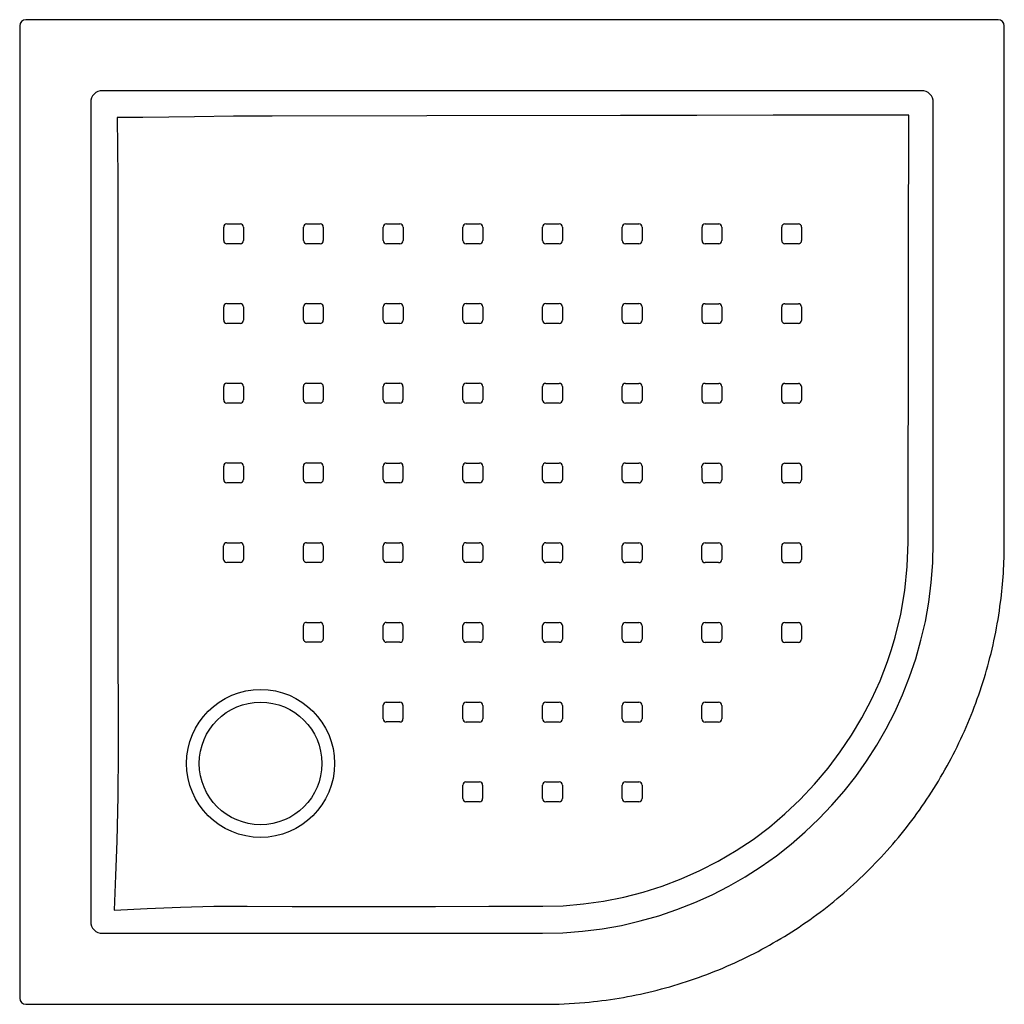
# Model space of a CAD drawing. Header units: millimetres. Extents: x 1643.05 to 1643.853, y 1528.59 to 1529.392.
import ezdxf

# ---------------------------------------------------------------- set-up
doc = ezdxf.new("R2010")
doc.units = ezdxf.units.MM
doc.layers.add('SANINDUSA', color=3, linetype='Continuous')

msp = doc.modelspace()

# ---------------------------------------------------------------- linework, layer by layer
at = {"layer": 'SANINDUSA'}
for p, q in [((1643.84809, 1529.39237), (1643.05529, 1529.39237)), ((1643.05029, 1529.38737), (1643.05029, 1528.59458)), ((1643.85309, 1528.96522), (1643.85309, 1529.38737)), ((1643.78539, 1529.33446), (1643.11798, 1529.33446)), ((1643.1082, 1529.32468), (1643.1082, 1528.65727)), ((1643.79517, 1528.96597), (1643.79517, 1529.32468)), ((1643.62021, 1529.14465), (1643.60921, 1529.14465)), ((1643.47661, 1528.95231), (1643.47661, 1528.9633)), ((1643.11798, 1528.64749), (1643.47669, 1528.64749)), ((1643.05529, 1528.58958), (1643.47744, 1528.58958))]:
    msp.add_line(p, q, dxfattribs=at)
at = {"layer": 'SANINDUSA', "flags": 128}
for points in [[(1643.12978, 1529.31261), (1643.13024, 1529.26379), (1643.13032, 1529.21497), (1643.13028, 1529.16615), (1643.13031, 1529.12846), (1643.13036, 1529.09078), (1643.1304, 1529.05306), (1643.13042, 1529.01535), (1643.13033, 1528.94217), (1643.13044, 1528.86899), (1643.13059, 1528.83238), (1643.13053, 1528.79577), (1643.1302, 1528.75916), (1643.12949, 1528.7226), (1643.12853, 1528.69447), (1643.12719, 1528.66646)], [(1643.77534, 1529.31462), (1643.71992, 1529.31455), (1643.6645, 1529.31441), (1643.60238, 1529.31434), (1643.54027, 1529.31424), (1643.38231, 1529.31402), (1643.25605, 1529.31375), (1643.22448, 1529.3136), (1643.19292, 1529.31327), (1643.17187, 1529.31287), (1643.15082, 1529.31254), (1643.12978, 1529.31261)], [(1643.7747, 1528.96626), (1643.77472, 1528.9799), (1643.77481, 1529.03444), (1643.77491, 1529.08898), (1643.77503, 1529.2018), (1643.77534, 1529.31462)], [(1643.21663, 1529.21234), (1643.21663, 1529.22034), (1643.21663, 1529.22334)], [(1643.21922, 1529.22593), (1643.22722, 1529.22593), (1643.23022, 1529.22593)], [(1643.23282, 1529.22334), (1643.23282, 1529.21534), (1643.23282, 1529.21234)], [(1643.28165, 1529.21233), (1643.28165, 1529.22033), (1643.28165, 1529.22333)], [(1643.28424, 1529.22592), (1643.29224, 1529.22592), (1643.29524, 1529.22592)], [(1643.29783, 1529.22333), (1643.29783, 1529.21533), (1643.29783, 1529.21233)], [(1643.34666, 1529.21232), (1643.34666, 1529.22032), (1643.34666, 1529.22332)], [(1643.34925, 1529.22591), (1643.35725, 1529.22591), (1643.36025, 1529.22591)], [(1643.36284, 1529.22332), (1643.36284, 1529.21532), (1643.36284, 1529.21232)], [(1643.41166, 1529.21231), (1643.41166, 1529.22031), (1643.41166, 1529.22331)], [(1643.41425, 1529.2259), (1643.41825, 1529.2259), (1643.42225, 1529.2259), (1643.42525, 1529.2259)], [(1643.42784, 1529.22331), (1643.42784, 1529.21531), (1643.42784, 1529.21231)], [(1643.47665, 1529.21229), (1643.47665, 1529.22028), (1643.47665, 1529.22329)], [(1643.47924, 1529.22588), (1643.48724, 1529.22587), (1643.49024, 1529.22587)], [(1643.49283, 1529.22328), (1643.49283, 1529.21528), (1643.49283, 1529.21228)], [(1643.54164, 1529.21226), (1643.54164, 1529.22026), (1643.54164, 1529.22326)], [(1643.54423, 1529.22585), (1643.55223, 1529.22585), (1643.55523, 1529.22585)], [(1643.55782, 1529.22326), (1643.55782, 1529.21526), (1643.55782, 1529.21226)], [(1643.60663, 1529.21224), (1643.60663, 1529.22024), (1643.60663, 1529.22324)], [(1643.60922, 1529.22583), (1643.61722, 1529.22583), (1643.62022, 1529.22583)], [(1643.62281, 1529.22324), (1643.62281, 1529.21524), (1643.62281, 1529.21224)], [(1643.67162, 1529.21222), (1643.67162, 1529.22022), (1643.67162, 1529.22322)], [(1643.67421, 1529.22581), (1643.68221, 1529.22581), (1643.68521, 1529.22581)], [(1643.6878, 1529.22321), (1643.6878, 1529.21522), (1643.6878, 1529.21222)], [(1643.23022, 1529.20975), (1643.22222, 1529.20975), (1643.21922, 1529.20974)], [(1643.29524, 1529.20974), (1643.28724, 1529.20974), (1643.28424, 1529.20974)], [(1643.36025, 1529.20973), (1643.35225, 1529.20973), (1643.34925, 1529.20973)], [(1643.42525, 1529.20972), (1643.41725, 1529.20972), (1643.41425, 1529.20972)], [(1643.49024, 1529.20969), (1643.48224, 1529.20969), (1643.47924, 1529.20969)], [(1643.55523, 1529.20967), (1643.54723, 1529.20967), (1643.54423, 1529.20967)], [(1643.62022, 1529.20965), (1643.61222, 1529.20965), (1643.60922, 1529.20965)], [(1643.68521, 1529.20963), (1643.67721, 1529.20963), (1643.67421, 1529.20963)], [(1643.21921, 1529.16093), (1643.22721, 1529.16093), (1643.23021, 1529.16093)], [(1643.28422, 1529.16092), (1643.29222, 1529.16092), (1643.29522, 1529.16092)], [(1643.34923, 1529.16091), (1643.35723, 1529.16091), (1643.36023, 1529.16091)], [(1643.41424, 1529.1609), (1643.42224, 1529.16089), (1643.42524, 1529.16089)], [(1643.47923, 1529.16088), (1643.48723, 1529.16087), (1643.49023, 1529.16087)], [(1643.54422, 1529.16085), (1643.55222, 1529.16085), (1643.55522, 1529.16085)], [(1643.60921, 1529.16083), (1643.61721, 1529.16083), (1643.62021, 1529.16083)], [(1643.6742, 1529.16081), (1643.6822, 1529.16081), (1643.6852, 1529.16081)], [(1643.21662, 1529.14734), (1643.21662, 1529.15534), (1643.21662, 1529.15834)], [(1643.2328, 1529.15834), (1643.2328, 1529.15034), (1643.2328, 1529.14734)], [(1643.28163, 1529.14733), (1643.28163, 1529.15133), (1643.28163, 1529.15533), (1643.28163, 1529.15683), (1643.28163, 1529.15833)], [(1643.29781, 1529.15833), (1643.29781, 1529.15033), (1643.29781, 1529.14733)], [(1643.34664, 1529.14732), (1643.34664, 1529.15532), (1643.34664, 1529.15832)], [(1643.36282, 1529.15832), (1643.36282, 1529.15032), (1643.36282, 1529.14732)], [(1643.41165, 1529.14731), (1643.41165, 1529.1553), (1643.41165, 1529.1583)], [(1643.42783, 1529.1583), (1643.42783, 1529.1503), (1643.42783, 1529.1473)], [(1643.47664, 1529.14729), (1643.47664, 1529.15529), (1643.47664, 1529.15829)], [(1643.49282, 1529.15828), (1643.49282, 1529.15028), (1643.49282, 1529.14728)], [(1643.54163, 1529.14726), (1643.54163, 1529.15526), (1643.54163, 1529.15826)], [(1643.55781, 1529.15826), (1643.55781, 1529.15026), (1643.55781, 1529.14726)], [(1643.60662, 1529.14724), (1643.60662, 1529.15524), (1643.60662, 1529.15824)], [(1643.6228, 1529.15824), (1643.6228, 1529.15024), (1643.6228, 1529.14724)], [(1643.67161, 1529.14722), (1643.67161, 1529.15522), (1643.67161, 1529.15822)], [(1643.68779, 1529.15822), (1643.68779, 1529.15022), (1643.68779, 1529.14722)], [(1643.23021, 1529.14475), (1643.22221, 1529.14475), (1643.21921, 1529.14475)], [(1643.29522, 1529.14474), (1643.28722, 1529.14474), (1643.28422, 1529.14474)], [(1643.36023, 1529.14473), (1643.35223, 1529.14473), (1643.34923, 1529.14473)], [(1643.42524, 1529.14471), (1643.41724, 1529.14471), (1643.41424, 1529.14471)], [(1643.49023, 1529.14469), (1643.48223, 1529.14469), (1643.47923, 1529.1447)], [(1643.55522, 1529.14467), (1643.54722, 1529.14467), (1643.54422, 1529.14467)], [(1643.6852, 1529.14463), (1643.67721, 1529.14463), (1643.67421, 1529.14463)], [(1643.2192, 1529.09594), (1643.2272, 1529.09594), (1643.2302, 1529.09594)], [(1643.28421, 1529.09593), (1643.29221, 1529.09593), (1643.29521, 1529.09593)], [(1643.34922, 1529.09592), (1643.35722, 1529.09592), (1643.36022, 1529.09592)], [(1643.41422, 1529.0959), (1643.42222, 1529.0959), (1643.42522, 1529.0959)], [(1643.47922, 1529.09588), (1643.48722, 1529.09588), (1643.49022, 1529.09588)], [(1643.54421, 1529.09586), (1643.55221, 1529.09586), (1643.55521, 1529.09586)], [(1643.6092, 1529.09584), (1643.6172, 1529.09584), (1643.6202, 1529.09584)], [(1643.6742, 1529.09582), (1643.6822, 1529.09582), (1643.6852, 1529.09582)], [(1643.21661, 1529.08235), (1643.21661, 1529.09035), (1643.21661, 1529.09335)], [(1643.23279, 1529.09335), (1643.23279, 1529.08535), (1643.2328, 1529.08235)], [(1643.28162, 1529.08234), (1643.28162, 1529.09034), (1643.28162, 1529.09334)], [(1643.2978, 1529.09334), (1643.2978, 1529.08534), (1643.2978, 1529.08234)], [(1643.34663, 1529.08233), (1643.34663, 1529.09033), (1643.34663, 1529.09332)], [(1643.36281, 1529.09333), (1643.36281, 1529.08533), (1643.36281, 1529.08233)], [(1643.41163, 1529.08231), (1643.41163, 1529.09031), (1643.41163, 1529.09331)], [(1643.42781, 1529.09331), (1643.42781, 1529.08531), (1643.42781, 1529.08231)], [(1643.47663, 1529.08229), (1643.47663, 1529.09029), (1643.47663, 1529.09329)], [(1643.49281, 1529.09329), (1643.49281, 1529.08529), (1643.49281, 1529.08229)], [(1643.54162, 1529.08227), (1643.54162, 1529.09027), (1643.54162, 1529.09327)], [(1643.5578, 1529.09327), (1643.5578, 1529.08527), (1643.5578, 1529.08227)], [(1643.60661, 1529.08225), (1643.60661, 1529.09025), (1643.60661, 1529.09325)], [(1643.62279, 1529.09325), (1643.62279, 1529.08525), (1643.62279, 1529.08225)], [(1643.67161, 1529.08223), (1643.67161, 1529.09023), (1643.67161, 1529.09323)], [(1643.68779, 1529.09323), (1643.68779, 1529.08523), (1643.68779, 1529.08223)], [(1643.23021, 1529.07976), (1643.22221, 1529.07976), (1643.2192, 1529.07976)], [(1643.29521, 1529.07975), (1643.28721, 1529.07975), (1643.28421, 1529.07975)], [(1643.36022, 1529.07974), (1643.35222, 1529.07974), (1643.34922, 1529.07974)], [(1643.42522, 1529.07972), (1643.41722, 1529.07972), (1643.41422, 1529.07972)], [(1643.49022, 1529.0797), (1643.48222, 1529.0797), (1643.47922, 1529.0797)], [(1643.55521, 1529.07968), (1643.54721, 1529.07968), (1643.54421, 1529.07968)], [(1643.6202, 1529.07966), (1643.6122, 1529.07966), (1643.6092, 1529.07966)], [(1643.6852, 1529.07964), (1643.6772, 1529.07964), (1643.6742, 1529.07964)], [(1643.21919, 1529.03094), (1643.22719, 1529.03094), (1643.23019, 1529.03095)], [(1643.2842, 1529.03094), (1643.2922, 1529.03094), (1643.2952, 1529.03094)], [(1643.34921, 1529.03092), (1643.35721, 1529.03092), (1643.36021, 1529.03092)], [(1643.41421, 1529.03091), (1643.42221, 1529.03091), (1643.42521, 1529.03091)], [(1643.47921, 1529.03089), (1643.48721, 1529.03089), (1643.49021, 1529.03089)], [(1643.5442, 1529.03087), (1643.5522, 1529.03087), (1643.5552, 1529.03087)], [(1643.60919, 1529.03085), (1643.61719, 1529.03085), (1643.62019, 1529.03085)], [(1643.67419, 1529.03083), (1643.68219, 1529.03083), (1643.68519, 1529.03083)], [(1643.2166, 1529.01736), (1643.2166, 1529.02536), (1643.2166, 1529.02835)], [(1643.23278, 1529.02836), (1643.23278, 1529.02036), (1643.23278, 1529.01736)], [(1643.28161, 1529.01735), (1643.28161, 1529.02535), (1643.28161, 1529.02835)], [(1643.29779, 1529.02835), (1643.29779, 1529.02035), (1643.29779, 1529.01735)], [(1643.34662, 1529.01734), (1643.34662, 1529.02534), (1643.34662, 1529.02833)], [(1643.3628, 1529.02833), (1643.3628, 1529.02034), (1643.3628, 1529.01734)], [(1643.41162, 1529.01732), (1643.41162, 1529.02532), (1643.41162, 1529.02832)], [(1643.4278, 1529.02832), (1643.4278, 1529.02032), (1643.4278, 1529.01732)], [(1643.47662, 1529.0173), (1643.47662, 1529.0253), (1643.47662, 1529.0283)], [(1643.4928, 1529.0283), (1643.4928, 1529.0203), (1643.4928, 1529.0173)], [(1643.54161, 1529.01728), (1643.54161, 1529.02528), (1643.54161, 1529.02828)], [(1643.55779, 1529.02828), (1643.55779, 1529.02028), (1643.55779, 1529.01728)], [(1643.60661, 1529.01726), (1643.60661, 1529.02526), (1643.6066, 1529.02826)], [(1643.62278, 1529.02826), (1643.62278, 1529.02026), (1643.62279, 1529.01726)], [(1643.6716, 1529.01724), (1643.6716, 1529.02524), (1643.6716, 1529.02824)], [(1643.68778, 1529.02824), (1643.68778, 1529.02024), (1643.68778, 1529.01724)], [(1643.23019, 1529.01477), (1643.22219, 1529.01477), (1643.21919, 1529.01477)], [(1643.2952, 1529.01476), (1643.2872, 1529.01476), (1643.2842, 1529.01476)], [(1643.36021, 1529.01475), (1643.35221, 1529.01475), (1643.34921, 1529.01475)], [(1643.42521, 1529.01473), (1643.41722, 1529.01473), (1643.41421, 1529.01473)], [(1643.49021, 1529.01471), (1643.48221, 1529.01471), (1643.47921, 1529.01471)], [(1643.5552, 1529.01469), (1643.5472, 1529.01469), (1643.5442, 1529.01469)], [(1643.6202, 1529.01467), (1643.6122, 1529.01467), (1643.6092, 1529.01467)], [(1643.68519, 1529.01465), (1643.67719, 1529.01465), (1643.67419, 1529.01465)], [(1643.21918, 1528.96596), (1643.22718, 1528.96596), (1643.23018, 1528.96596)], [(1643.28419, 1528.96595), (1643.29219, 1528.96595), (1643.2952, 1528.96595)], [(1643.3492, 1528.96594), (1643.3572, 1528.96594), (1643.3602, 1528.96594)], [(1643.41421, 1528.96592), (1643.42221, 1528.96592), (1643.42521, 1528.96592)], [(1643.47692, 1528.66949), (1643.49341, 1528.66997), (1643.50986, 1528.67136), (1643.52641, 1528.6737), (1643.5428, 1528.67697), (1643.55864, 1528.68105), (1643.57424, 1528.68601), (1643.58952, 1528.69183), (1643.60488, 1528.69868), (1643.61986, 1528.70637), (1643.63438, 1528.71487), (1643.64823, 1528.72407), (1643.66154, 1528.73405), (1643.67425, 1528.74477), (1643.6867, 1528.75655), (1643.69845, 1528.76905), (1643.70945, 1528.78219), (1643.71929, 1528.79534), (1643.72845, 1528.80898), (1643.73688, 1528.82308), (1643.74474, 1528.83799), (1643.75176, 1528.85334), (1643.75788, 1528.86905), (1643.7612, 1528.87892), (1643.76417, 1528.88891), (1643.76872, 1528.90776), (1643.77199, 1528.92688), (1643.77401, 1528.94652), (1643.7747, 1528.96626)], [(1643.4792, 1528.96589), (1643.4872, 1528.96589), (1643.4902, 1528.96589)], [(1643.21659, 1528.95237), (1643.21659, 1528.96037), (1643.21659, 1528.96337)], [(1643.23278, 1528.96337), (1643.23278, 1528.95538), (1643.23278, 1528.95238)], [(1643.28161, 1528.95237), (1643.2816, 1528.96037), (1643.2816, 1528.96336)], [(1643.29779, 1528.96336), (1643.29779, 1528.95537), (1643.29779, 1528.95237)], [(1643.34662, 1528.95235), (1643.34661, 1528.96035), (1643.34661, 1528.96335)], [(1643.3628, 1528.96335), (1643.3628, 1528.95535), (1643.3628, 1528.95235)], [(1643.41162, 1528.95233), (1643.41162, 1528.96033), (1643.41162, 1528.96333)], [(1643.4278, 1528.96332), (1643.4278, 1528.95533), (1643.4278, 1528.95233)], [(1643.49279, 1528.9633), (1643.49279, 1528.9553), (1643.49279, 1528.9523)], [(1643.54161, 1528.95228), (1643.5416, 1528.96028), (1643.5416, 1528.96328)], [(1643.54419, 1528.96587), (1643.55219, 1528.96587), (1643.55519, 1528.96587)], [(1643.55778, 1528.96328), (1643.55778, 1528.95528), (1643.55778, 1528.95228)], [(1643.6066, 1528.95227), (1643.6066, 1528.96027), (1643.6066, 1528.96327)], [(1643.60919, 1528.96586), (1643.61719, 1528.96586), (1643.62019, 1528.96586)], [(1643.62278, 1528.96326), (1643.62278, 1528.95527), (1643.62278, 1528.95227)], [(1643.67159, 1528.95225), (1643.67159, 1528.96025), (1643.67159, 1528.96325)], [(1643.67418, 1528.96584), (1643.68218, 1528.96584), (1643.68518, 1528.96584)], [(1643.68777, 1528.96325), (1643.68778, 1528.95525), (1643.68778, 1528.95225)], [(1643.23019, 1528.94979), (1643.22219, 1528.94979), (1643.21918, 1528.94979)], [(1643.2952, 1528.94978), (1643.2872, 1528.94978), (1643.2842, 1528.94978)], [(1643.36021, 1528.94976), (1643.35221, 1528.94976), (1643.34921, 1528.94976)], [(1643.42521, 1528.94974), (1643.41721, 1528.94974), (1643.41421, 1528.94974)], [(1643.4902, 1528.94971), (1643.4822, 1528.94971), (1643.4792, 1528.94972)], [(1643.55519, 1528.94969), (1643.55119, 1528.94969), (1643.54719, 1528.94969), (1643.5442, 1528.94969)], [(1643.62019, 1528.94968), (1643.61219, 1528.94968), (1643.60919, 1528.94968)], [(1643.68519, 1528.94966), (1643.67719, 1528.94966), (1643.67419, 1528.94966)], [(1643.28161, 1528.88738), (1643.28161, 1528.89538), (1643.28161, 1528.89838)], [(1643.2842, 1528.90097), (1643.2922, 1528.90097), (1643.2952, 1528.90097)], [(1643.29779, 1528.89838), (1643.29779, 1528.89038), (1643.29779, 1528.88738)], [(1643.34662, 1528.88736), (1643.34662, 1528.89536), (1643.34661, 1528.89836)], [(1643.3492, 1528.90095), (1643.3572, 1528.90094), (1643.3602, 1528.90094)], [(1643.3628, 1528.89835), (1643.3628, 1528.89035), (1643.3628, 1528.88735)], [(1643.41161, 1528.88733), (1643.41161, 1528.89533), (1643.41161, 1528.89833)], [(1643.4142, 1528.90092), (1643.4222, 1528.90092), (1643.4252, 1528.90092)], [(1643.42779, 1528.89833), (1643.42779, 1528.89033), (1643.42779, 1528.88733)], [(1643.47661, 1528.88731), (1643.47661, 1528.89531), (1643.47661, 1528.89831)], [(1643.47919, 1528.9009), (1643.48719, 1528.9009), (1643.49019, 1528.9009)], [(1643.49278, 1528.8983), (1643.49278, 1528.8903), (1643.49278, 1528.8873)], [(1643.5416, 1528.88728), (1643.5416, 1528.89528), (1643.5416, 1528.89829)], [(1643.54419, 1528.90088), (1643.55218, 1528.90087), (1643.55518, 1528.90087)], [(1643.55777, 1528.89828), (1643.55777, 1528.89028), (1643.55777, 1528.88728)], [(1643.60659, 1528.88727), (1643.60659, 1528.89527), (1643.60659, 1528.89827)], [(1643.60918, 1528.90086), (1643.61718, 1528.90086), (1643.62018, 1528.90086)], [(1643.62277, 1528.89827), (1643.62277, 1528.89027), (1643.62277, 1528.88727)], [(1643.67158, 1528.88725), (1643.67158, 1528.89525), (1643.67158, 1528.89825)], [(1643.67417, 1528.90084), (1643.68217, 1528.90084), (1643.68518, 1528.90084)], [(1643.68777, 1528.89825), (1643.68777, 1528.89025), (1643.68777, 1528.88725)], [(1643.2952, 1528.88479), (1643.2872, 1528.88479), (1643.2842, 1528.88479)], [(1643.36021, 1528.88476), (1643.35221, 1528.88477), (1643.34921, 1528.88477)], [(1643.4252, 1528.88474), (1643.41721, 1528.88474), (1643.41421, 1528.88474)], [(1643.49019, 1528.88471), (1643.4822, 1528.88472), (1643.4792, 1528.88472)], [(1643.55518, 1528.88469), (1643.54719, 1528.88469), (1643.54419, 1528.88469)], [(1643.62018, 1528.88468), (1643.61218, 1528.88468), (1643.60918, 1528.88468)], [(1643.68517, 1528.88466), (1643.67718, 1528.88466), (1643.67417, 1528.88466)], [(1643.34661, 1528.82235), (1643.34661, 1528.83035), (1643.34661, 1528.83335)], [(1643.3492, 1528.83594), (1643.3572, 1528.83594), (1643.3602, 1528.83594)], [(1643.36279, 1528.83335), (1643.36279, 1528.82535), (1643.36279, 1528.82235)], [(1643.41161, 1528.82233), (1643.41161, 1528.83033), (1643.41161, 1528.83333)], [(1643.4142, 1528.83592), (1643.42219, 1528.83592), (1643.42519, 1528.83592)], [(1643.42778, 1528.83333), (1643.42778, 1528.82533), (1643.42778, 1528.82233)], [(1643.4766, 1528.8223), (1643.4766, 1528.8303), (1643.4766, 1528.8333)], [(1643.47919, 1528.83589), (1643.48718, 1528.83589), (1643.49018, 1528.83589)], [(1643.49277, 1528.8333), (1643.49277, 1528.8253), (1643.49277, 1528.8223)], [(1643.54158, 1528.82228), (1643.54158, 1528.83028), (1643.54158, 1528.83328)], [(1643.54417, 1528.83587), (1643.55217, 1528.83587), (1643.55517, 1528.83587)], [(1643.55776, 1528.83328), (1643.55776, 1528.82528), (1643.55776, 1528.82228)], [(1643.60657, 1528.82226), (1643.60657, 1528.83026), (1643.60657, 1528.83326)], [(1643.60916, 1528.83585), (1643.61716, 1528.83585), (1643.62016, 1528.83585)], [(1643.62275, 1528.83326), (1643.62275, 1528.82526), (1643.62275, 1528.82226)], [(1643.3602, 1528.81976), (1643.3522, 1528.81976), (1643.3492, 1528.81976)], [(1643.42519, 1528.81974), (1643.4172, 1528.81974), (1643.4142, 1528.81974)], [(1643.49018, 1528.81971), (1643.48219, 1528.81971), (1643.47919, 1528.81971)], [(1643.55517, 1528.81969), (1643.54717, 1528.81969), (1643.54417, 1528.81969)], [(1643.62016, 1528.81967), (1643.61216, 1528.81967), (1643.60916, 1528.81967)], [(1643.41159, 1528.75732), (1643.41159, 1528.76532), (1643.41159, 1528.76832)], [(1643.41418, 1528.77091), (1643.42218, 1528.77091), (1643.42518, 1528.77091)], [(1643.42777, 1528.76832), (1643.42777, 1528.76032), (1643.42777, 1528.75732)], [(1643.47658, 1528.75729), (1643.47658, 1528.76529), (1643.47658, 1528.7683)], [(1643.47917, 1528.77089), (1643.48717, 1528.77089), (1643.49017, 1528.77089)], [(1643.49276, 1528.7683), (1643.49276, 1528.7603), (1643.49276, 1528.75729)], [(1643.54157, 1528.75728), (1643.54157, 1528.76528), (1643.54157, 1528.76828)], [(1643.54416, 1528.77087), (1643.55216, 1528.77087), (1643.55516, 1528.77087)], [(1643.55775, 1528.76827), (1643.55775, 1528.76027), (1643.55775, 1528.75727)], [(1643.42518, 1528.75473), (1643.41718, 1528.75473), (1643.41418, 1528.75473)], [(1643.49017, 1528.7547), (1643.48217, 1528.7547), (1643.47917, 1528.7547)], [(1643.55516, 1528.75468), (1643.54716, 1528.75469), (1643.54416, 1528.75469)], [(1643.12719, 1528.66646), (1643.15422, 1528.66782), (1643.18136, 1528.66888), (1643.20857, 1528.66952), (1643.2358, 1528.6696), (1643.27241, 1528.66942), (1643.30902, 1528.66944), (1643.34563, 1528.66944), (1643.38922, 1528.66944), (1643.43281, 1528.66947), (1643.47692, 1528.66949)]]:
    msp.add_lwpolyline(points, dxfattribs=at)
at = {"layer": 'SANINDUSA'}
for radius in [0.0603, 0.05]:
    msp.add_circle((1643.24669, 1528.78597), radius, dxfattribs=at)
for centre, radius, start, end in [((1643.05529, 1529.38737), 0.005, 90, 180), ((1643.84809, 1529.38737), 0.005, 0, 90), ((1643.21922, 1529.22334), 0.00259, 90.01129, 179.99463), ((1643.23023, 1529.22334), 0.00259, 0.0016, 90.01741), ((1643.28424, 1529.22333), 0.00259, 89.99617, 179.99865), ((1643.29524, 1529.22333), 0.00259, 0.00476, 89.99729), ((1643.34925, 1529.22332), 0.00259, 89.99378, 180.01084), ((1643.36025, 1529.22332), 0.00259, 0.00596, 89.98658), ((1643.41425, 1529.22331), 0.00259, 89.99417, 180.01495), ((1643.42525, 1529.22331), 0.00259, 0.00538, 89.98482), ((1643.47924, 1529.22329), 0.00259, 89.99421, 180.01385), ((1643.49024, 1529.22328), 0.00259, 0.0046, 89.98548), ((1643.54423, 1529.22326), 0.00259, 89.99405, 180.01295), ((1643.55523, 1529.22326), 0.00259, 0.00413, 89.98593), ((1643.60922, 1529.22324), 0.00259, 89.99345, 180.01042), ((1643.62022, 1529.22324), 0.00259, 0.00534, 89.9881), ((1643.67421, 1529.22322), 0.00259, 89.99349, 180.01016), ((1643.68521, 1529.22321), 0.00259, 0.00652, 89.99065), ((1643.21922, 1529.21234), 0.00259, 179.99812, 270.01356), ((1643.23022, 1529.21234), 0.00259, 270.00841, 359.99083), ((1643.28424, 1529.21233), 0.00259, 180.00455, 270.00578), ((1643.29524, 1529.21233), 0.00259, 269.9961, 359.99884), ((1643.34925, 1529.21232), 0.00259, 180.00539, 269.99243), ((1643.36025, 1529.21232), 0.00259, 269.99313, 0.00865), ((1643.41425, 1529.21231), 0.00259, 180.00463, 269.98636), ((1643.42525, 1529.2123), 0.00259, 269.99342, 0.01208), ((1643.47924, 1529.21229), 0.00259, 180.00379, 269.98512), ((1643.49024, 1529.21228), 0.00259, 269.99345, 0.01199), ((1643.54423, 1529.21226), 0.00259, 180.00352, 269.98514), ((1643.55523, 1529.21226), 0.00259, 269.99349, 0.01143), ((1643.60922, 1529.21224), 0.00259, 180.00432, 269.98718), ((1643.62022, 1529.21224), 0.00259, 269.99279, 0.01014), ((1643.67421, 1529.21222), 0.00259, 180.00626, 269.9903), ((1643.68521, 1529.21222), 0.00259, 269.99335, 0.0086), ((1643.21921, 1529.15834), 0.00259, 89.99851, 179.98631), ((1643.23021, 1529.15834), 0.00259, 0.00284, 90.01243), ((1643.28422, 1529.15833), 0.00259, 89.99802, 179.99085), ((1643.29522, 1529.15833), 0.00259, 0.00537, 90.01007), ((1643.34923, 1529.15832), 0.00259, 89.99356, 179.99794), ((1643.36023, 1529.15832), 0.00259, 0.00544, 89.99849), ((1643.41424, 1529.15831), 0.00259, 89.9924, 180.00477), ((1643.42524, 1529.1583), 0.00259, 0.00426, 89.99048), ((1643.47923, 1529.15829), 0.00259, 89.99205, 180.00812), ((1643.49023, 1529.15828), 0.00259, 0.0039, 89.98721), ((1643.54422, 1529.15826), 0.00259, 89.99211, 180.00919), ((1643.55522, 1529.15826), 0.00259, 0.00461, 89.98722), ((1643.60921, 1529.15824), 0.00259, 89.99208, 180.00931), ((1643.62021, 1529.15824), 0.00259, 0.00652, 89.98936), ((1643.6742, 1529.15822), 0.00259, 89.99247, 180.00726), ((1643.6852, 1529.15822), 0.00259, 0.00713, 89.99288), ((1643.21921, 1529.14734), 0.00259, 180.0033, 270.01446), ((1643.23021, 1529.14734), 0.00259, 270.00004, 359.99019), ((1643.28422, 1529.14733), 0.00259, 180.00501, 270.01209), ((1643.29522, 1529.14733), 0.00259, 269.99785, 359.9928), ((1643.34923, 1529.14732), 0.00259, 180.00628, 270.00305), ((1643.36023, 1529.14732), 0.00259, 269.99319, 359.99884), ((1643.41424, 1529.14731), 0.00259, 180.00507, 269.9937), ((1643.42524, 1529.1473), 0.00259, 269.99175, 0.00465), ((1643.47923, 1529.14729), 0.00259, 180.00418, 269.98861), ((1643.49023, 1529.14728), 0.00259, 269.9915, 0.0078), ((1643.54422, 1529.14726), 0.00259, 180.00442, 269.98758), ((1643.55522, 1529.14726), 0.00259, 269.99173, 0.00895), ((1643.60921, 1529.14724), 0.00259, 180.00634, 269.98969), ((1643.62021, 1529.14724), 0.00259, 269.992, 0.00858), ((1643.67421, 1529.14722), 0.00259, 180.00773, 269.99302), ((1643.6852, 1529.14722), 0.00259, 269.99141, 0.00586), ((1643.2192, 1529.09335), 0.00259, 90.00925, 180.0071), ((1643.2302, 1529.09335), 0.00259, 0.0045, 90.01174), ((1643.28421, 1529.09334), 0.00259, 89.99875, 179.99519), ((1643.29521, 1529.09334), 0.00259, 0.00779, 90.01061), ((1643.34922, 1529.09332), 0.00259, 89.99357, 179.99608), ((1643.36022, 1529.09332), 0.00259, 0.00826, 90.00391), ((1643.41422, 1529.09331), 0.00259, 89.99127, 180.00126), ((1643.42522, 1529.09331), 0.00259, 0.0067, 89.99517), ((1643.47922, 1529.09329), 0.00259, 89.99104, 180.0057), ((1643.49022, 1529.09329), 0.00259, 0.00584, 89.99017), ((1643.54421, 1529.09327), 0.00259, 89.99116, 180.00815), ((1643.55521, 1529.09327), 0.00259, 0.0071, 89.98959), ((1643.6092, 1529.09325), 0.00259, 89.99165, 180.008), ((1643.6202, 1529.09325), 0.00259, 0.00873, 89.99226), ((1643.6742, 1529.09323), 0.00259, 89.99066, 180.00638), ((1643.6852, 1529.09323), 0.00259, 0.0098, 89.9942), ((1643.2192, 1529.08235), 0.00259, 180.00481, 270.00525), ((1643.2302, 1529.08235), 0.00259, 270.00382, 0.00117), ((1643.28421, 1529.08234), 0.00259, 180.00803, 270.01124), ((1643.29521, 1529.08234), 0.00259, 269.99714, 359.9947), ((1643.34922, 1529.08233), 0.00259, 180.00943, 270.00687), ((1643.36022, 1529.08233), 0.00259, 269.9927, 359.99713), ((1643.41422, 1529.08231), 0.00259, 180.00794, 269.99797), ((1643.42522, 1529.08231), 0.00259, 269.99095, 0.00245), ((1643.47922, 1529.08229), 0.00259, 180.00637, 269.99167), ((1643.49022, 1529.08229), 0.00259, 269.99087, 0.00652), ((1643.54421, 1529.08227), 0.00259, 180.00706, 269.99039), ((1643.55521, 1529.08227), 0.00259, 269.99117, 0.00823), ((1643.6092, 1529.08225), 0.00259, 180.00853, 269.99262), ((1643.6202, 1529.08225), 0.00259, 269.99163, 0.00764), ((1643.6742, 1529.08223), 0.00259, 180.01037, 269.99476), ((1643.6852, 1529.08223), 0.00259, 269.98987, 0.00557), ((1643.21919, 1529.02835), 0.00259, 89.99573, 179.99559), ((1643.23019, 1529.02836), 0.00259, 0.01471, 90.0143), ((1643.2842, 1529.02835), 0.00259, 89.99558, 179.99543), ((1643.2952, 1529.02835), 0.00259, 0.01376, 90.01335), ((1643.34921, 1529.02833), 0.00259, 89.99233, 179.99629), ((1643.36021, 1529.02833), 0.00259, 0.01216, 90.00667), ((1643.41421, 1529.02832), 0.00259, 89.99066, 180.00119), ((1643.42521, 1529.02832), 0.00259, 0.00934, 89.99749), ((1643.47921, 1529.0283), 0.00259, 89.99085, 180.00616), ((1643.49021, 1529.0283), 0.00259, 0.00795, 89.99189), ((1643.5442, 1529.02828), 0.00259, 89.99182, 180.00833), ((1643.5552, 1529.02828), 0.00259, 0.00841, 89.99181), ((1643.60919, 1529.02826), 0.00259, 89.99208, 180.00827), ((1643.62019, 1529.02826), 0.00259, 0.00987, 89.99386), ((1643.67419, 1529.02824), 0.00259, 89.99016, 180.0059), ((1643.68519, 1529.02824), 0.00259, 0.01106, 89.99499), ((1643.21919, 1529.01736), 0.00259, 180.01614, 270.01872), ((1643.23019, 1529.01736), 0.00259, 269.99482, 359.99307), ((1643.2842, 1529.01735), 0.00259, 180.01581, 270.01576), ((1643.2952, 1529.01735), 0.00259, 269.99405, 359.99492), ((1643.34921, 1529.01734), 0.00259, 180.01397, 270.00938), ((1643.36021, 1529.01734), 0.00259, 269.9916, 359.99773), ((1643.41421, 1529.01732), 0.00259, 180.01072, 269.99963), ((1643.42521, 1529.01732), 0.00259, 269.99076, 0.00305), ((1643.47921, 1529.0173), 0.00259, 180.00819, 269.99276), ((1643.49021, 1529.0173), 0.00259, 269.99154, 0.00748), ((1643.5442, 1529.01728), 0.00259, 180.00795, 269.99183), ((1643.5552, 1529.01728), 0.00259, 269.9925, 0.00862), ((1643.6092, 1529.01726), 0.00259, 180.00935, 269.99345), ((1643.6202, 1529.01726), 0.00259, 269.99199, 0.00773), ((1643.67419, 1529.01724), 0.00259, 180.01134, 269.99563), ((1643.68519, 1529.01724), 0.00259, 269.989, 0.00519), ((1643.21918, 1528.96337), 0.00259, 89.9945, 179.99702), ((1643.23019, 1528.96337), 0.00259, 0.02148, 90.01861), ((1643.28419, 1528.96336), 0.00259, 89.9941, 179.99648), ((1643.2952, 1528.96336), 0.00259, 0.01825, 90.01493), ((1643.3492, 1528.96335), 0.00259, 89.992, 179.99856), ((1643.3602, 1528.96335), 0.00259, 0.01327, 90.00575), ((1643.41421, 1528.96333), 0.00259, 89.99184, 180.00378), ((1643.42521, 1528.96332), 0.00259, 0.00833, 89.99575), ((1643.4792, 1528.96331), 0.00259, 89.99302, 180.00816), ((1643.47669, 1528.96597), 0.31848, 270, 0), ((1643.4902, 1528.9633), 0.00259, 0.00606, 89.99087), ((1643.54419, 1528.96328), 0.00259, 89.99389, 180.00938), ((1643.55519, 1528.96328), 0.00259, 0.00663, 89.99127), ((1643.60919, 1528.96327), 0.00259, 89.99346, 180.00882), ((1643.62019, 1528.96326), 0.00259, 0.00935, 89.99385), ((1643.67418, 1528.96325), 0.00259, 89.98922, 180.00619), ((1643.68518, 1528.96325), 0.00259, 0.01329, 89.9956), ((1643.21918, 1528.95238), 0.00259, 180.02361, 270.02188), ((1643.23019, 1528.95238), 0.00259, 269.99252, 359.99472), ((1643.2842, 1528.95237), 0.00259, 180.02059, 270.01652), ((1643.2952, 1528.95237), 0.00259, 269.99279, 359.9973), ((1643.34921, 1528.95235), 0.00259, 180.01507, 270.00725), ((1643.36021, 1528.95235), 0.00259, 269.9923, 0.00092), ((1643.41421, 1528.95233), 0.00259, 180.00897, 269.99606), ((1643.42521, 1528.95233), 0.00259, 269.99278, 0.00605), ((1643.4792, 1528.95231), 0.00259, 180.00545, 269.99022), ((1643.4902, 1528.9523), 0.00259, 269.99416, 0.00921), ((1643.5442, 1528.95228), 0.00259, 180.00526, 269.99019), ((1643.55519, 1528.95228), 0.00259, 269.99484, 0.00969), ((1643.60919, 1528.95227), 0.00259, 180.00736, 269.9926), ((1643.62019, 1528.95227), 0.00259, 269.99363, 0.00849), ((1643.67419, 1528.95225), 0.00259, 180.01251, 269.99562), ((1643.68519, 1528.95225), 0.00259, 269.98706, 0.00499), ((1643.2842, 1528.89838), 0.00259, 89.99342, 179.99719), ((1643.2952, 1528.89838), 0.00259, 0.0159, 90.01182), ((1643.3492, 1528.89836), 0.00259, 89.99465, 180.00348), ((1643.3602, 1528.89835), 0.00259, 0.00713, 89.99807), ((1643.4142, 1528.89833), 0.00259, 89.99429, 180.00744), ((1643.4252, 1528.89833), 0.00259, 0.00306, 89.9901), ((1643.47919, 1528.89831), 0.00259, 89.99582, 180.00966), ((1643.49019, 1528.8983), 0.00259, 0.00077, 89.98749), ((1643.54419, 1528.89829), 0.00259, 89.99725, 180.00984), ((1643.55518, 1528.89828), 0.00259, 0.00102, 89.98885), ((1643.60918, 1528.89827), 0.00259, 89.99751, 180.0098), ((1643.62018, 1528.89827), 0.00259, 0.00416, 89.99158), ((1643.67417, 1528.89825), 0.00259, 89.99141, 180.00837), ((1643.68517, 1528.89825), 0.00259, 0.01343, 89.99447), ((1643.2842, 1528.88738), 0.00259, 180.01869, 270.01329), ((1643.2952, 1528.88738), 0.00259, 269.99485, 0.00078), ((1643.34921, 1528.88736), 0.00259, 180.00695, 269.99599), ((1643.36021, 1528.88735), 0.00259, 269.99549, 0.0062), ((1643.41421, 1528.88733), 0.00259, 180.00272, 269.98883), ((1643.4252, 1528.88733), 0.00259, 269.99495, 0.00844), ((1643.4792, 1528.88731), 0.00259, 179.99977, 269.98611), ((1643.49019, 1528.8873), 0.00259, 269.99691, 0.00987), ((1643.54419, 1528.88728), 0.00259, 179.99929, 269.98754), ((1643.55518, 1528.88728), 0.00259, 269.99851, 0.00974), ((1643.60918, 1528.88727), 0.00259, 180.00073, 269.98988), ((1643.62018, 1528.88727), 0.00259, 269.99884, 0.00986), ((1643.67417, 1528.88725), 0.00259, 180.00854, 269.9935), ((1643.68517, 1528.88725), 0.00259, 269.99043, 0.00732), ((1643.3492, 1528.83335), 0.00259, 89.99806, 180.01071), ((1643.3602, 1528.83335), 0.00259, 359.99829, 89.98621), ((1643.41419, 1528.83333), 0.00259, 89.99502, 180.00812), ((1643.42519, 1528.83333), 0.00259, 359.9984, 89.98572), ((1643.47919, 1528.8333), 0.00259, 89.99732, 180.00922), ((1643.49018, 1528.8333), 0.00259, 359.99569, 89.98481), ((1643.54417, 1528.83328), 0.00259, 89.99936, 180.00765), ((1643.55517, 1528.83328), 0.00259, 359.99496, 89.98759), ((1643.60916, 1528.83326), 0.00259, 90.00272, 180.00748), ((1643.62016, 1528.83326), 0.00259, 359.99401, 89.98952), ((1643.3492, 1528.82235), 0.00259, 179.99474, 269.98177), ((1643.3602, 1528.82235), 0.00259, 269.99689, 0.00985), ((1643.4142, 1528.82233), 0.00259, 179.99874, 269.9856), ((1643.4252, 1528.82233), 0.00259, 269.99491, 0.0072), ((1643.47919, 1528.8223), 0.00259, 179.99484, 269.98291), ((1643.49018, 1528.8223), 0.00259, 269.99774, 0.00866), ((1643.54417, 1528.82228), 0.00259, 179.99463, 269.98692), ((1643.55517, 1528.82228), 0.00259, 269.99988, 0.00653), ((1643.60916, 1528.82226), 0.00259, 179.9923, 269.98905), ((1643.62016, 1528.82226), 0.00259, 270.00495, 0.00771), ((1643.41418, 1528.76832), 0.00259, 89.99736, 180.00901), ((1643.42518, 1528.76832), 0.00259, 359.99405, 89.9828), ((1643.47917, 1528.7683), 0.00259, 90.00179, 180.01334), ((1643.49017, 1528.7683), 0.00259, 359.99098, 89.97834), ((1643.54416, 1528.76828), 0.00259, 89.99592, 179.99947), ((1643.55516, 1528.76827), 0.00259, 359.98661, 89.98659), ((1643.41418, 1528.75732), 0.00259, 179.99029, 269.98015), ((1643.42518, 1528.75732), 0.00259, 269.99938, 0.01015), ((1643.47917, 1528.75729), 0.00259, 179.98691, 269.97794), ((1643.49017, 1528.75729), 0.00259, 270.00153, 0.01209), ((1643.54416, 1528.75728), 0.00259, 179.99299, 269.98234), ((1643.55516, 1528.75727), 0.00259, 269.98704, 359.99018), ((1643.05529, 1528.59458), 0.005, 180, 270)]:
    msp.add_arc(centre, radius, start, end, dxfattribs=at)
for centre, major_axis, start_param, end_param in [((1643.11882, 1529.32384), (0.00793, -0.00793), 2.377815, 3.90537), ((1643.78455, 1529.32384), (0.00793, 0.00793), 5.519408, 7.046963), ((1643.11882, 1528.65811), (0.00793, 0.00793), 2.377815, 3.90537)]:
    msp.add_ellipse(centre, major_axis=major_axis, ratio=0.891198, start_param=start_param, end_param=end_param, dxfattribs=at)
msp.add_open_spline([(1643.47744, 1528.58958), (1643.48864, 1528.58958), (1643.49984, 1528.59008), (1643.52975, 1528.59276), (1643.54838, 1528.59585), (1643.58497, 1528.6048), (1643.60293, 1528.61065), (1643.63776, 1528.62498), (1643.65464, 1528.63345), (1643.68693, 1528.65283), (1643.70235, 1528.66374), (1643.73137, 1528.68775), (1643.74498, 1528.70084), (1643.77008, 1528.72892), (1643.78157, 1528.74391), (1643.80218, 1528.77544), (1643.81129, 1528.79198), (1643.82694, 1528.82624), (1643.83348, 1528.84396), (1643.84382, 1528.88018), (1643.84763, 1528.89868), (1643.85206, 1528.93322), (1643.85309, 1528.94922), (1643.85309, 1528.96522)], degree=3, knots=[2.356347, 2.356347, 2.356347, 2.356347, 2.445745, 2.445745, 2.596119, 2.596119, 2.746494, 2.746494, 2.896868, 2.896868, 3.047242, 3.047242, 3.197616, 3.197616, 3.347991, 3.347991, 3.498365, 3.498365, 3.648739, 3.648739, 3.799113, 3.799113, 3.926839, 3.926839, 3.926839, 3.926839], dxfattribs=at)

doc.saveas('drawing.dxf')
